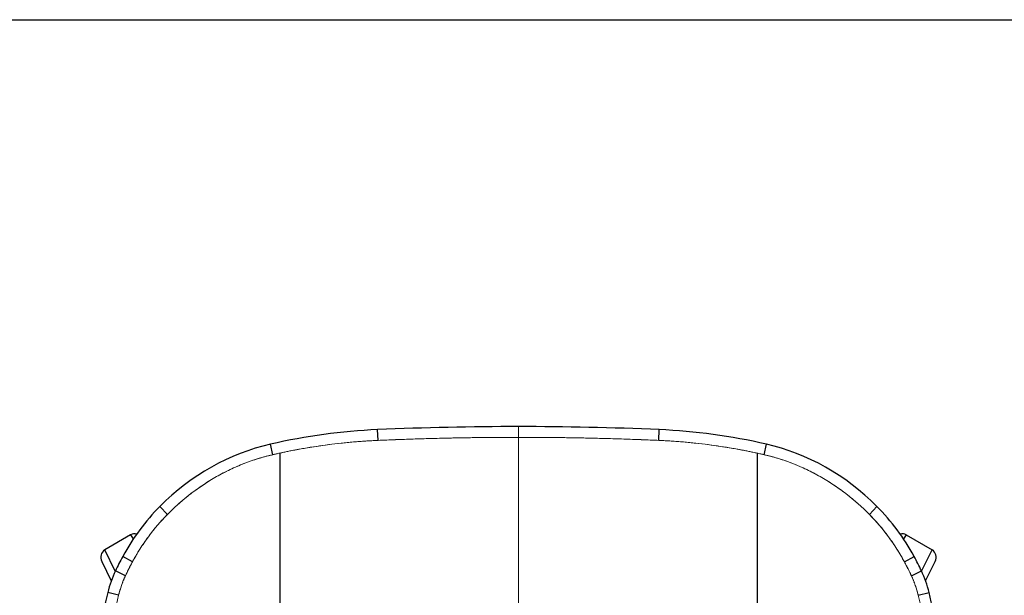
# Model space of a CAD drawing. Header units: millimetres. Extents: x 8 to 414, y 7 to 290.
# Tile 6 of 13: x 100 to 170, y 249 to 290. Entities that reach past the tile are written whole.
import ezdxf

# ---------------------------------------------------------------- set-up
doc = ezdxf.new("R2010")
doc.units = ezdxf.units.MM
doc.layers.add('KADER', color=7, linetype='Continuous')

msp = doc.modelspace()

# ---------------------------------------------------------------- linework, layer by layer
at = {"color": 144, "linetype": 'Continuous', "lineweight": 18}
for p, q in [((135.13, 260.266), (135.13, 261.031)), ((135.13, 246.49), (135.13, 260.266))]:
    msp.add_line(p, q, dxfattribs=at)
at = {"color": 7, "linetype": 'Continuous', "lineweight": 25}
for p, q in [((125.13, 260.049), (125.099, 260.814)), ((145.13, 260.049), (145.161, 260.814)), ((110.13, 254.78), (109.593, 255.348)), ((160.13, 254.78), (160.666, 255.348)), ((107.506, 253.315), (105.668, 252.251)), ((162.754, 253.315), (164.591, 252.251)), ((105.452, 251.415), (106.128, 250.048)), ((107.63, 251.392), (106.945, 251.788)), ((162.63, 251.392), (163.314, 251.788)), ((164.131, 250.048), (164.807, 251.415)), ((107.13, 250.397), (106.42, 250.751)), ((163.13, 250.397), (163.839, 250.751)), ((106.652, 249.019), (105.879, 249.215)), ((163.607, 249.019), (164.381, 249.215))]:
    msp.add_line(p, q, dxfattribs=at)
at = {"color": 8, "linetype": 'Continuous', "lineweight": 25}
for p, q in [((117.63, 259.03), (117.468, 259.779)), ((125.099, 260.047), (125.099, 260.048)), ((145.161, 260.047), (145.161, 260.048)), ((152.63, 259.03), (152.791, 259.779)), ((117.468, 258.987), (117.468, 258.992)), ((117.63, 259.03), (117.63, 259.03)), ((152.63, 259.03), (152.63, 259.03)), ((152.791, 258.987), (152.791, 258.992)), ((109.593, 254.197), (109.593, 254.207)), ((160.666, 254.197), (160.666, 254.207)), ((107.506, 253.315), (107.697, 253.03)), ((162.754, 253.315), (162.563, 253.03)), ((106.415, 250.74), (105.668, 252.251)), ((163.844, 250.74), (164.591, 252.251)), ((106.945, 249.941), (106.945, 249.964)), ((163.314, 249.941), (163.314, 249.964))]:
    msp.add_line(p, q, dxfattribs=at)
at = {"color": 7, "linetype": 'Continuous', "lineweight": 25}
for centre, major_axis, ratio, start_param, end_param in [((135.13, -28.833), (0, 289.863), 0.894559, 0, 0.038694), ((135.13, -28.833), (0, 289.863), 0.894559, 6.244491, 6.283185), ((126.909, 208.643), (0, 52.21), 0.89638, 0.038694, 0.203122), ((143.35, 208.643), (0, 52.21), 0.89638, 6.080063, 6.244491), ((120.857, 241.504), (0, 18.659), 0.900372, 0.203122, 0.734853), ((149.402, 241.504), (0, 18.659), 0.900372, 5.548332, 6.080063), ((119.181, 243.578), (0, 15.863), 0.901467, 0.734853, 1.026831), ((151.078, 243.578), (0, 15.863), 0.901467, 5.256354, 5.548332), ((107.839, 252.752), (-0.364, 0.544), 0.916746, 5.500586, 6.223076), ((162.42, 252.752), (0.364, 0.544), 0.916746, 0.06011, 0.782599), ((105.99, 251.681), (-0.29, 0.587), 0.916746, 0.06011, 1.570796), ((164.269, 251.681), (0.29, 0.587), 0.916746, 4.712389, 6.223076), ((121.32, 242.131), (0, 18.659), 0.900372, 1.026831, 1.09062), ((148.939, 242.131), (0, 18.659), 0.900372, 5.192566, 5.256354), ((112.451, 247.298), (0, 7.475), 0.909668, 1.09062, 1.311397), ((157.808, 247.298), (0, 7.475), 0.909668, 4.971788, 5.192566), ((198.957, 221.623), (0, 107.569), 0.895237, 1.311397, 1.413717), ((71.303, 221.623), (0, 107.569), 0.895237, 4.869469, 4.971788)]:
    msp.add_ellipse(centre, major_axis=major_axis, ratio=ratio, start_param=start_param, end_param=end_param, dxfattribs=at)
at = {"color": 144, "linetype": 'Continuous', "lineweight": 18}
for centre, major_axis, start_param, end_param in [((135.13, -28.833), (0, 289.098), 0, 0.038694), ((135.13, -28.833), (0, 289.098), 6.244491, 6.283185), ((126.909, 208.643), (0, 51.445), 0.038694, 0.203122), ((143.35, 208.643), (0, 51.445), 6.080063, 6.244491), ((120.857, 241.504), (0, 17.894), 0.203122, 0.734853), ((149.402, 241.504), (0, 17.894), 5.548332, 6.080063), ((119.181, 243.578), (0, 15.098), 0.734853, 1.026831), ((151.078, 243.578), (0, 15.098), 5.256354, 5.548332), ((121.32, 242.131), (0, 17.894), 1.026831, 1.09062), ((148.939, 242.131), (0, 17.894), 5.192566, 5.256354), ((112.451, 247.298), (0, 6.71), 1.09062, 1.311397), ((157.808, 247.298), (0, 6.71), 4.971788, 5.192566), ((198.957, 221.623), (0, 106.804), 1.311397, 1.413717), ((71.303, 221.623), (0, 106.804), 4.869469, 4.971788)]:
    msp.add_ellipse(centre, major_axis=major_axis, ratio=0.894159, start_param=start_param, end_param=end_param, dxfattribs=at)
for points, knots in [([(135.13, 260.266), (134.977, 260.265), (134.673, 260.265), (134.217, 260.264), (133.761, 260.262), (133.306, 260.258), (132.851, 260.254), (132.396, 260.25), (131.942, 260.244), (131.488, 260.237), (131.035, 260.229), (130.581, 260.221), (129.862, 260.206), (128.878, 260.182), (127.838, 260.151), (127.005, 260.123), (126.373, 260.1), (125.747, 260.075), (125.331, 260.058), (125.13, 260.049)], [0, 0, 0, 0, 0.045651, 0.091262, 0.136833, 0.182363, 0.227854, 0.273305, 0.318716, 0.364089, 0.409422, 0.454716, 0.499971, 0.625215, 0.749981, 0.812029, 0.874989, 0.939672, 1, 1, 1, 1]), ([(135.13, 260.266), (135.282, 260.265), (135.586, 260.265), (136.042, 260.264), (136.498, 260.262), (136.954, 260.258), (137.409, 260.254), (137.863, 260.25), (138.318, 260.244), (138.771, 260.237), (139.225, 260.229), (139.678, 260.221), (140.397, 260.206), (141.382, 260.182), (142.422, 260.151), (143.254, 260.123), (143.886, 260.1), (144.512, 260.075), (144.929, 260.058), (145.13, 260.049)], [0, 0, 0, 0, 0.045651, 0.091262, 0.136833, 0.182363, 0.227854, 0.273305, 0.318716, 0.364089, 0.409422, 0.454716, 0.499971, 0.625215, 0.749981, 0.812029, 0.874989, 0.939672, 1, 1, 1, 1]), ([(135.13, 260.266), (135.13, 259.997), (135.13, 259.737), (135.13, 259.356), (135.13, 259.231), (135.13, 258.983), (135.13, 258.86), (135.13, 258.739)], [0, 0, 0, 0, 0.5, 0.5, 0.75, 0.75, 1, 1, 1, 1]), ([(135.13, 260.266), (135.13, 259.997), (135.13, 259.737), (135.13, 259.356), (135.13, 259.231), (135.13, 258.983), (135.13, 258.86), (135.13, 258.739)], [0, 0, 0, 0, 0.5, 0.5, 0.75, 0.75, 1, 1, 1, 1]), ([(125.13, 260.049), (125.07, 260.046), (124.951, 260.041), (124.773, 260.032), (124.597, 260.023), (124.423, 260.013), (124.161, 259.996), (123.81, 259.972), (123.37, 259.936), (122.93, 259.896), (122.345, 259.836), (121.614, 259.749), (120.739, 259.626), (120.011, 259.508), (119.431, 259.404), (119.045, 259.331), (118.709, 259.264), (118.42, 259.204), (118.227, 259.163), (118.13, 259.142)], [0, 0, 0, 0, 0.0254189, 0.0505932, 0.0755234, 0.1002098, 0.1246529, 0.1868242, 0.2494231, 0.3120557, 0.3743021, 0.4992789, 0.6243164, 0.7494948, 0.8120808, 0.8747165, 0.9161456, 0.9579059, 1, 1, 1, 1]), ([(145.13, 260.049), (145.19, 260.046), (145.309, 260.041), (145.486, 260.032), (145.662, 260.023), (145.837, 260.013), (146.098, 259.996), (146.449, 259.972), (146.889, 259.936), (147.329, 259.896), (147.915, 259.836), (148.645, 259.749), (149.521, 259.626), (150.248, 259.508), (150.829, 259.404), (151.214, 259.331), (151.551, 259.264), (151.84, 259.204), (152.033, 259.163), (152.13, 259.142)], [0, 0, 0, 0, 0.0254189, 0.0505932, 0.0755234, 0.1002098, 0.1246529, 0.1868242, 0.2494231, 0.3120557, 0.3743021, 0.4992789, 0.6243164, 0.7494948, 0.8120808, 0.8747165, 0.9161456, 0.9579059, 1, 1, 1, 1]), ([(117.63, 259.03), (117.595, 259.022), (117.526, 259.006), (117.422, 258.981), (117.319, 258.955), (117.217, 258.929), (117.064, 258.888), (116.859, 258.831), (116.518, 258.729), (116.093, 258.59), (115.588, 258.403), (115.087, 258.197), (114.426, 257.897), (113.78, 257.561), (113.15, 257.189), (112.686, 256.892), (112.232, 256.579), (111.788, 256.25), (111.355, 255.904), (111.018, 255.616), (110.77, 255.394), (110.607, 255.244), (110.446, 255.092), (110.286, 254.937), (110.182, 254.832), (110.13, 254.78)], [0, 0, 0, 0, 0.012208, 0.024347, 0.03642, 0.048428, 0.060371, 0.09065, 0.121111, 0.182302, 0.243646, 0.305462, 0.367484, 0.492456, 0.555313, 0.618425, 0.681656, 0.745163, 0.808664, 0.872439, 0.897908, 0.923394, 0.948902, 0.974435, 1, 1, 1, 1]), ([(118.13, 259.142), (118.044, 259.123), (117.877, 259.087), (117.711, 259.049), (117.63, 259.03)], [0, 0, 0, 0, 0.513271, 1, 1, 1, 1]), ([(152.13, 259.142), (152.215, 259.123), (152.382, 259.087), (152.549, 259.049), (152.63, 259.03)], [0, 0, 0, 0, 0.513271, 1, 1, 1, 1]), ([(152.63, 259.03), (152.664, 259.022), (152.734, 259.006), (152.837, 258.981), (152.94, 258.955), (153.042, 258.929), (153.196, 258.888), (153.4, 258.831), (153.742, 258.729), (154.167, 258.59), (154.672, 258.403), (155.172, 258.197), (155.833, 257.897), (156.48, 257.561), (157.109, 257.189), (157.573, 256.892), (158.027, 256.579), (158.471, 256.25), (158.905, 255.904), (159.242, 255.616), (159.489, 255.394), (159.653, 255.244), (159.814, 255.092), (159.973, 254.937), (160.077, 254.832), (160.13, 254.78)], [0, 0, 0, 0, 0.012208, 0.024347, 0.03642, 0.048428, 0.060371, 0.09065, 0.121111, 0.182302, 0.243646, 0.305462, 0.367484, 0.492456, 0.555313, 0.618425, 0.681656, 0.745163, 0.808664, 0.872439, 0.897908, 0.923394, 0.948902, 0.974435, 1, 1, 1, 1]), ([(135.13, 258.739), (135.13, 258.541), (135.13, 258.348), (135.13, 257.97), (135.13, 257.785), (135.13, 257.422), (135.13, 257.244), (135.13, 256.896), (135.13, 256.724), (135.13, 256.221), (135.13, 255.898), (135.13, 255.431), (135.13, 255.279), (135.13, 255.055), (135.13, 254.981), (135.13, 254.835), (135.13, 254.762), (135.13, 254.691)], [0, 0, 0, 0, 0.125, 0.125, 0.25, 0.25, 0.375, 0.375, 0.5, 0.5, 0.75, 0.75, 0.875, 0.875, 0.9375, 0.9375, 1, 1, 1, 1]), ([(135.13, 258.739), (135.13, 258.541), (135.13, 258.348), (135.13, 257.97), (135.13, 257.785), (135.13, 257.422), (135.13, 257.244), (135.13, 256.896), (135.13, 256.724), (135.13, 256.221), (135.13, 255.898), (135.13, 255.431), (135.13, 255.279), (135.13, 255.055), (135.13, 254.981), (135.13, 254.835), (135.13, 254.762), (135.13, 254.691)], [0, 0, 0, 0, 0.125, 0.125, 0.25, 0.25, 0.375, 0.375, 0.5, 0.5, 0.75, 0.75, 0.875, 0.875, 0.9375, 0.9375, 1, 1, 1, 1]), ([(110.13, 254.78), (110.101, 254.751), (110.044, 254.693), (109.959, 254.604), (109.874, 254.515), (109.79, 254.425), (109.707, 254.335), (109.625, 254.243), (109.544, 254.151), (109.463, 254.058), (109.383, 253.965), (109.304, 253.87), (109.225, 253.775), (109.147, 253.679), (109.07, 253.583), (108.994, 253.485), (108.918, 253.387), (108.843, 253.288), (108.688, 253.08), (108.459, 252.757), (108.215, 252.387), (108.028, 252.086), (107.906, 251.883), (107.803, 251.705), (107.716, 251.55), (107.658, 251.445), (107.63, 251.392)], [0, 0, 0, 0, 0.0289433, 0.0579, 0.0868728, 0.1158641, 0.1448761, 0.1739108, 0.2029704, 0.2320568, 0.261172, 0.2903182, 0.3194974, 0.3487117, 0.3779632, 0.407254, 0.4365861, 0.4659617, 0.4953827, 0.6209557, 0.7469157, 0.810193, 0.8733166, 0.9150179, 0.9572446, 1, 1, 1, 1]), ([(135.13, 254.691), (135.13, 254.617), (135.13, 254.544), (135.13, 254.397), (135.13, 254.324), (135.13, 254.106), (135.13, 253.961), (135.13, 253.527), (135.13, 253.241), (135.13, 252.391), (135.13, 251.835), (135.13, 250.747), (135.13, 250.214), (135.13, 249.174), (135.13, 248.666), (135.13, 247.679), (135.13, 247.2), (135.13, 246.273), (135.13, 245.825), (135.13, 244.967), (135.13, 244.557), (135.13, 243.782), (135.13, 243.418), (135.13, 243.084)], [0, 0, 0, 0, 0.015625, 0.015625, 0.03125, 0.03125, 0.0625, 0.0625, 0.125, 0.125, 0.25, 0.25, 0.375, 0.375, 0.5, 0.5, 0.625, 0.625, 0.75, 0.75, 0.875, 0.875, 1, 1, 1, 1]), ([(135.13, 254.691), (135.13, 254.617), (135.13, 254.544), (135.13, 254.397), (135.13, 254.324), (135.13, 254.106), (135.13, 253.961), (135.13, 253.527), (135.13, 253.241), (135.13, 252.391), (135.13, 251.835), (135.13, 250.747), (135.13, 250.214), (135.13, 249.174), (135.13, 248.666), (135.13, 247.679), (135.13, 247.2), (135.13, 246.273), (135.13, 245.825), (135.13, 244.967), (135.13, 244.557), (135.13, 243.782), (135.13, 243.418), (135.13, 243.084)], [0, 0, 0, 0, 0.015625, 0.015625, 0.03125, 0.03125, 0.0625, 0.0625, 0.125, 0.125, 0.25, 0.25, 0.375, 0.375, 0.5, 0.5, 0.625, 0.625, 0.75, 0.75, 0.875, 0.875, 1, 1, 1, 1]), ([(160.13, 254.78), (160.158, 254.751), (160.216, 254.693), (160.301, 254.604), (160.385, 254.515), (160.469, 254.425), (160.552, 254.335), (160.634, 254.243), (160.716, 254.151), (160.796, 254.058), (160.876, 253.965), (160.956, 253.87), (161.034, 253.775), (161.112, 253.679), (161.189, 253.583), (161.266, 253.485), (161.341, 253.387), (161.416, 253.288), (161.571, 253.08), (161.801, 252.757), (162.044, 252.387), (162.232, 252.086), (162.353, 251.883), (162.456, 251.705), (162.544, 251.55), (162.601, 251.445), (162.63, 251.392)], [0, 0, 0, 0, 0.0289433, 0.0579, 0.0868728, 0.1158641, 0.1448761, 0.1739108, 0.2029704, 0.2320568, 0.261172, 0.2903182, 0.3194974, 0.3487117, 0.3779632, 0.407254, 0.4365861, 0.4659617, 0.4953827, 0.6209557, 0.7469157, 0.810193, 0.8733166, 0.9150179, 0.9572446, 1, 1, 1, 1]), ([(107.63, 251.392), (107.608, 251.351), (107.564, 251.269), (107.499, 251.147), (107.436, 251.024), (107.365, 250.884), (107.288, 250.729), (107.207, 250.562), (107.155, 250.452), (107.13, 250.397)], [0, 0, 0, 0, 0.125483, 0.249344, 0.373086, 0.499152, 0.671147, 0.838086, 1, 1, 1, 1]), ([(162.63, 251.392), (162.652, 251.351), (162.696, 251.269), (162.76, 251.147), (162.824, 251.024), (162.895, 250.884), (162.971, 250.729), (163.052, 250.562), (163.104, 250.452), (163.13, 250.397)], [0, 0, 0, 0, 0.125483, 0.249344, 0.373086, 0.499152, 0.671147, 0.838086, 1, 1, 1, 1]), ([(107.13, 250.397), (107.119, 250.375), (107.099, 250.331), (107.069, 250.264), (107.04, 250.197), (107.012, 250.131), (106.971, 250.03), (106.918, 249.895), (106.856, 249.723), (106.798, 249.549), (106.751, 249.393), (106.712, 249.256), (106.681, 249.137), (106.661, 249.058), (106.652, 249.019)], [0, 0, 0, 0, 0.050162, 0.100043, 0.149649, 0.198986, 0.248058, 0.372618, 0.497753, 0.622885, 0.748576, 0.832611, 0.916412, 1, 1, 1, 1]), ([(163.13, 250.397), (163.14, 250.375), (163.16, 250.331), (163.19, 250.264), (163.219, 250.197), (163.247, 250.131), (163.289, 250.03), (163.341, 249.895), (163.403, 249.723), (163.461, 249.549), (163.509, 249.393), (163.547, 249.256), (163.579, 249.137), (163.598, 249.058), (163.607, 249.019)], [0, 0, 0, 0, 0.050162, 0.100043, 0.149649, 0.198986, 0.248058, 0.372618, 0.497753, 0.622885, 0.748576, 0.832611, 0.916412, 1, 1, 1, 1])]:
    msp.add_open_spline(points, degree=3, knots=knots, dxfattribs=at)
at = {"color": 7, "linetype": 'Continuous', "lineweight": 25}
for points, knots in [([(118.13, 259.142), (118.13, 259.008), (118.13, 258.876), (118.13, 258.616), (118.13, 258.487), (118.13, 258.234), (118.13, 258.109), (118.13, 257.861), (118.13, 257.739), (118.13, 257.618)], [0, 0, 0, 0, 0.25, 0.25, 0.5, 0.5, 0.75, 0.75, 1, 1, 1, 1]), ([(152.13, 259.142), (152.13, 259.115), (152.13, 259.062), (152.13, 258.982), (152.13, 258.903), (152.13, 258.824), (152.13, 258.708), (152.13, 258.554), (152.13, 258.363), (152.13, 258.173), (152.13, 258.006), (152.13, 257.861), (152.13, 257.739), (152.13, 257.658), (152.13, 257.618)], [0, 0, 0, 0, 0.0538398, 0.1071496, 0.1599334, 0.2121972, 0.2639494, 0.390524, 0.5177022, 0.6399667, 0.7626203, 0.8433938, 0.9225124, 1, 1, 1, 1]), ([(118.13, 257.618), (118.13, 257.441), (118.13, 257.267), (118.13, 256.927), (118.13, 256.761), (118.13, 256.27), (118.13, 255.954), (118.13, 255.344), (118.13, 255.049), (118.13, 254.621), (118.13, 254.481), (118.13, 254.274), (118.13, 254.206), (118.13, 254.071), (118.13, 254.004), (118.13, 253.937)], [0, 0, 0, 0, 0.125, 0.125, 0.25, 0.25, 0.5, 0.5, 0.75, 0.75, 0.875, 0.875, 0.9375, 0.9375, 1, 1, 1, 1]), ([(152.13, 257.618), (152.13, 257.592), (152.13, 257.542), (152.13, 257.467), (152.13, 257.392), (152.13, 257.318), (152.13, 257.244), (152.13, 257.17), (152.13, 257.039), (152.13, 256.847), (152.13, 256.52), (152.13, 256.119), (152.13, 255.652), (152.13, 255.199), (152.13, 254.835), (152.13, 254.551), (152.13, 254.377), (152.13, 254.24), (152.13, 254.139), (152.13, 254.039), (152.13, 253.972), (152.13, 253.937)], [0, 0, 0, 0, 0.019881, 0.039608, 0.059182, 0.078606, 0.097882, 0.117015, 0.13601, 0.201123, 0.266642, 0.392033, 0.516884, 0.638068, 0.759252, 0.81936, 0.879479, 0.909747, 0.939664, 0.968392, 1, 1, 1, 1]), ([(118.13, 253.937), (118.13, 253.855), (118.13, 253.773), (118.13, 253.609), (118.13, 253.527), (118.13, 253.283), (118.13, 253.121), (118.13, 252.636), (118.13, 252.316), (118.13, 251.364), (118.13, 250.742), (118.13, 249.524), (118.13, 248.927), (118.13, 247.761), (118.13, 247.192), (118.13, 246.084), (118.13, 245.545), (118.13, 244.5), (118.13, 243.995), (118.13, 243.023), (118.13, 242.557), (118.13, 241.673), (118.13, 241.255), (118.13, 240.867)], [0, 0, 0, 0, 0.015625, 0.015625, 0.03125, 0.03125, 0.0625, 0.0625, 0.125, 0.125, 0.25, 0.25, 0.375, 0.375, 0.5, 0.5, 0.625, 0.625, 0.75, 0.75, 0.875, 0.875, 1, 1, 1, 1]), ([(152.13, 253.937), (152.13, 253.909), (152.13, 253.851), (152.13, 253.76), (152.13, 253.662), (152.13, 253.556), (152.13, 253.4), (152.13, 253.2), (152.13, 252.929), (152.13, 252.634), (152.13, 252.313), (152.13, 251.782), (152.13, 251.048), (152.13, 249.801), (152.13, 248.299), (152.13, 246.774), (152.13, 245.506), (152.13, 244.462), (152.13, 243.687), (152.13, 243.138), (152.13, 242.782), (152.13, 242.441), (152.13, 242.17), (152.13, 241.963), (152.13, 241.814), (152.13, 241.669), (152.13, 241.527), (152.13, 241.388), (152.13, 241.253), (152.13, 241.121), (152.13, 240.992), (152.13, 240.908), (152.13, 240.867)], [0, 0, 0, 0, 0.004729, 0.009892, 0.015487, 0.021517, 0.027979, 0.042281, 0.05603, 0.075003, 0.093781, 0.112367, 0.169332, 0.226295, 0.344091, 0.461919, 0.546315, 0.630608, 0.715051, 0.749326, 0.783596, 0.817879, 0.852194, 0.868599, 0.885004, 0.901411, 0.917822, 0.934239, 0.950664, 0.967098, 0.983542, 1, 1, 1, 1])]:
    msp.add_open_spline(points, degree=3, knots=knots, dxfattribs=at)
at = {"layer": 'KADER'}
msp.add_line((8, 290), (414, 290), dxfattribs=at)

doc.saveas('drawing.dxf')
